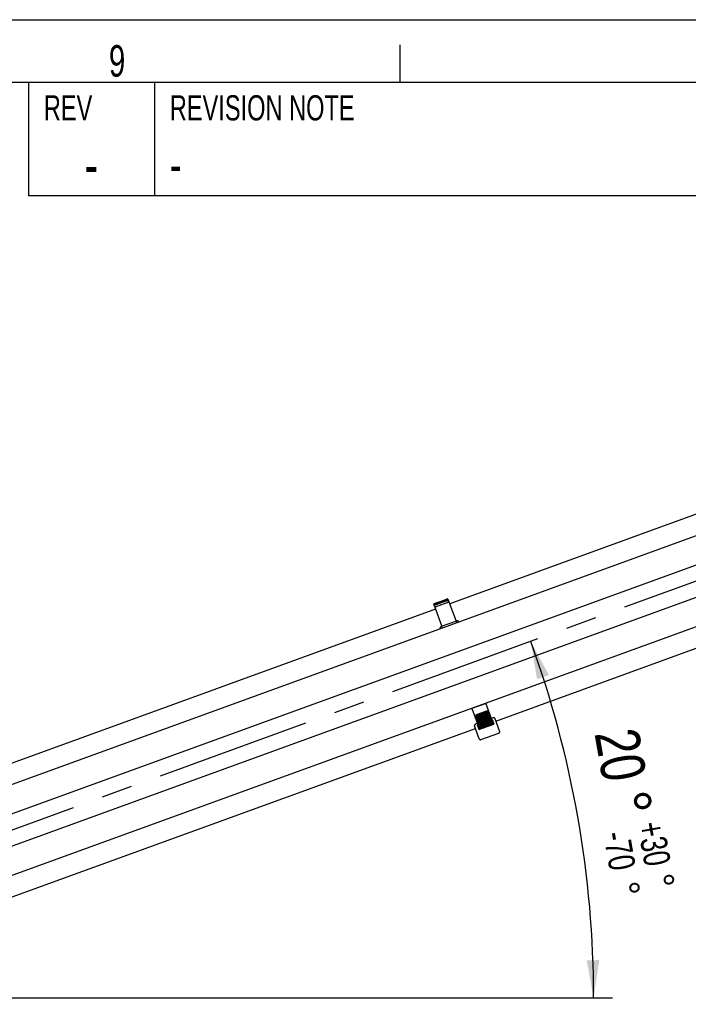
# Model space of a CAD drawing. Extents: x 0 to 594, y 0 to 420.
# Tile 26 of 29: x 418 to 471, y 342 to 420. Entities that reach past the tile are written whole.
import ezdxf
from ezdxf.enums import TextEntityAlignment as Align

# ---------------------------------------------------------------- set-up
doc = ezdxf.new("R2010")
doc.units = 0
doc.header["$LTSCALE"] = 32.67
doc.linetypes.add('CENTER', pattern=[0.6, 0.375, -0.075, 0.075, -0.075])
doc.layers.get('0').update_dxf_attribs({"linetype": 'CONTINUOUS'})
for name, color, linetype in [('100-9010_DXF_CONTINUOUS_LI', 7, 'CONTINUOUS'), ('100-9011_DXF_CONTINUOUS_LI', 7, 'CONTINUOUS'), ('102683_DXF_AXIS', 7, 'CONTINUOUS'), ('102683_DXF_CONTINUOUS_LINE', 7, 'CONTINUOUS'), ('104080_2D_DXF_DIMENSION', 7, 'CONTINUOUS'), ('104080_2D_DXF_FORMAT', 7, 'CONTINUOUS'), ('104420_DXF_CONTINUOUS_LINE', 7, 'CONTINUOUS')]:
    doc.layers.add(name, color=color, linetype=linetype)
doc.styles.get("Standard").update_dxf_attribs({"font": 'txt', "width": 0.7})
doc.styles.add('TEXTSTYLE_2', font='txt', dxfattribs={"width": 0.7})
doc.styles.add('TEXTSTYLE_3', font='gdt', dxfattribs={"width": 0.7})
doc.styles.add('TEXTSTYLE_4', font='txt', dxfattribs={"width": 0.6})
doc.styles.add('TEXTSTYLE_5', font='gdt', dxfattribs={"width": 0.6})
doc.dimstyles.new('DIMSTYLE_1', dxfattribs={"dimtxt": 3.5, "dimasz": 3, "dimexe": 1.5, "dimexo": 1, "dimgap": 1.75, "dimtad": 1, "dimdec": 1, "dimlfac": 10, "dimtxsty": 'STANDARD', "dimblk": '_ARROW_FILLED', "dimblk1": '_ARROW_FILLED', "dimblk2": '_ARROW_FILLED', "dimcen": 0.09, "dimazin": 3, "dimtol": 1, "dimtp": 30, "dimtm": 70, "dimtfac": 0.6, "dimtdec": 1, "dimtofl": 0, "dimtmove": 0, "dimatfit": 3, "dimtolj": 1})

# ---------------------------------------------------------------- blocks, each defined once
blk = doc.blocks.new('*D1')
at = {"layer": '104080_2D_DXF_DIMENSION', "color": 2, "linetype": 'CONTINUOUS'}
blk.add_line((382.687, 342.29), (464.863, 342.29), dxfattribs=at)
for start, end in [(10, 20), (0, 10)]:
    blk.add_arc((380.541, 342.29), 82.823, start, end, dxfattribs=at)
for points in [[(459.816, 367.942), (458.368, 370.617), (458.87, 367.617)], [(462.809, 345.281), (463.363, 342.29), (463.809, 345.299)]]:
    blk.add_solid(points, dxfattribs=at)
at = {"layer": '104080_2D_DXF_DIMENSION', "color": 2, "linetype": 'CONTINUOUS', "width": 0.785714}
blk.add_text('20', height=3.5, rotation=-80, dxfattribs=at).set_placement((463.777, 361.299), align=Align.CENTER)
at = {"layer": '104080_2D_DXF_DIMENSION', "color": 2, "linetype": 'CONTINUOUS'}
for height, style, p in [(3.5, 'TEXTSTYLE_3', (464.457, 357.442)), (2.1, 'TEXTSTYLE_5', (467.656, 351.389)), (2.1, 'TEXTSTYLE_5', (464.925, 350.755))]:
    blk.add_text('~', height=height, rotation=-80, dxfattribs=dict(at, style=style)).set_placement(p, align=Align.CENTER)
at = {"layer": '104080_2D_DXF_DIMENSION', "color": 2, "linetype": 'CONTINUOUS', "style": 'TEXTSTYLE_4'}
for s, width, p in [('+30', 0.738095, (467.131, 354.368)), ('-70', 0.761905, (464.387, 353.808))]:
    blk.add_text(s, height=2.1, rotation=-80, dxfattribs=dict(at, width=width)).set_placement(p, align=Align.CENTER)
blk = doc.blocks.new('_ARROW_FILLED')
at = {"color": 0, "linetype": 'BYBLOCK'}
blk.add_solid([(0, 0), (-1, 0.167), (-1, -0.167)], dxfattribs=at)

msp = doc.modelspace()

# ---------------------------------------------------------------- linework, layer by layer
at = {"layer": '100-9010_DXF_CONTINUOUS_LI', "color": 7, "linetype": 'CONTINUOUS'}
for p, q in [((450.753, 373.342), (451.313, 371.804)), ((451.881, 373.753), (452.441, 372.214)), ((452.488, 372.231), (451.266, 371.786)), ((451.357, 371.684), (451.356, 371.686)), ((452.484, 372.097), (452.485, 372.094)), ((455.401, 364.55), (455.243, 364.493)), ((455.529, 364.49), (455.904, 363.461)), ((454.287, 362.872), (453.913, 363.902)), ((454.13, 364.087), (453.972, 364.03)), ((454.163, 363.995), (454.129, 363.982)), ((454.129, 363.982), (454.155, 363.919)), ((454.129, 363.982), (454.252, 363.648)), ((454.263, 363.619), (455.443, 364.048)), ((454.418, 363.713), (454.43, 363.68)), ((455.199, 364.051), (454.447, 363.778)), ((455.209, 364.024), (454.457, 363.751)), ((455.276, 363.988), (455.263, 364.021)), ((455.312, 364.413), (455.277, 364.4)), ((455.312, 364.413), (455.432, 364.078)), ((455.312, 364.413), (455.332, 364.347)), ((455.425, 364.042), (455.413, 364.074)), ((455.447, 364.038), (455.44, 364.056)), ((455.447, 364.038), (455.443, 364.048)), ((454.266, 363.608), (454.263, 363.619)), ((454.281, 363.626), (454.269, 363.658)), ((454.284, 363.649), (454.285, 363.649)), ((454.416, 362.811), (455.845, 363.331)), ((454.287, 362.872), (454.291, 362.864))]:
    msp.add_line(p, q, dxfattribs=at)
for points in [[(450.759, 373.387), (450.758, 373.386), (450.756, 373.382), (450.754, 373.378), (450.752, 373.373), (450.751, 373.369), (450.751, 373.364), (450.75, 373.36), (450.751, 373.355), (450.751, 373.351), (450.752, 373.347), (450.753, 373.342)], [(451.881, 373.753), (451.879, 373.757), (451.877, 373.761), (451.875, 373.764), (451.872, 373.768), (451.869, 373.771), (451.866, 373.774), (451.862, 373.777), (451.859, 373.779), (451.854, 373.781), (451.85, 373.783), (451.848, 373.784)], [(451.266, 371.786), (451.26, 371.784), (451.249, 371.779), (451.239, 371.774), (451.23, 371.768), (451.221, 371.761), (451.212, 371.754), (451.205, 371.746), (451.197, 371.738), (451.191, 371.729), (451.185, 371.72), (451.179, 371.711), (451.175, 371.701), (451.171, 371.691), (451.168, 371.681), (451.166, 371.671), (451.165, 371.66), (451.165, 371.65), (451.165, 371.64), (451.166, 371.629), (451.168, 371.619), (451.169, 371.616)], [(452.672, 372.163), (452.671, 372.166), (452.666, 372.175), (452.66, 372.184), (452.654, 372.192), (452.647, 372.2), (452.639, 372.207), (452.631, 372.213), (452.622, 372.219), (452.613, 372.224), (452.603, 372.229), (452.593, 372.233), (452.583, 372.236), (452.572, 372.238), (452.561, 372.24), (452.55, 372.241), (452.539, 372.241), (452.528, 372.24), (452.517, 372.239), (452.506, 372.236), (452.495, 372.233), (452.488, 372.231)], [(455.529, 364.49), (455.526, 364.497), (455.523, 364.504), (455.519, 364.511), (455.514, 364.517), (455.509, 364.523), (455.503, 364.529), (455.497, 364.534), (455.491, 364.539), (455.484, 364.543), (455.477, 364.547), (455.47, 364.55), (455.462, 364.552), (455.455, 364.554), (455.447, 364.555), (455.439, 364.556), (455.431, 364.556), (455.423, 364.555), (455.416, 364.554), (455.408, 364.552), (455.401, 364.55)], [(453.972, 364.03), (453.965, 364.027), (453.958, 364.024), (453.952, 364.02), (453.945, 364.015), (453.939, 364.01), (453.934, 364.005), (453.929, 363.999), (453.924, 363.992), (453.92, 363.986), (453.916, 363.979), (453.913, 363.971), (453.911, 363.964), (453.909, 363.956), (453.907, 363.948), (453.907, 363.94), (453.907, 363.932), (453.907, 363.925), (453.909, 363.917), (453.91, 363.909), (453.913, 363.902)], [(454.447, 363.778), (454.445, 363.777), (454.441, 363.775), (454.437, 363.772), (454.433, 363.77), (454.43, 363.767), (454.426, 363.763), (454.424, 363.759), (454.421, 363.755), (454.419, 363.751), (454.417, 363.747), (454.416, 363.742), (454.415, 363.738), (454.415, 363.733), (454.415, 363.728), (454.415, 363.724), (454.416, 363.719), (454.417, 363.715), (454.418, 363.713)], [(455.263, 364.021), (455.263, 364.022), (455.261, 364.026), (455.259, 364.03), (455.256, 364.034), (455.253, 364.038), (455.25, 364.041), (455.247, 364.044), (455.243, 364.047), (455.239, 364.049), (455.234, 364.051), (455.23, 364.052), (455.225, 364.054), (455.221, 364.054), (455.216, 364.054), (455.211, 364.054), (455.207, 364.053), (455.202, 364.052), (455.199, 364.051)], [(455.405, 364.057), (455.405, 364.057), (455.406, 364.057), (455.406, 364.057), (455.407, 364.058), (455.408, 364.059), (455.41, 364.06), (455.411, 364.062), (455.413, 364.063), (455.415, 364.065), (455.416, 364.065)], [(454.272, 363.649), (454.273, 363.649), (454.276, 363.649), (454.278, 363.649), (454.28, 363.649), (454.282, 363.649), (454.284, 363.649)], [(455.845, 363.331), (455.846, 363.331), (455.853, 363.334), (455.861, 363.338), (455.867, 363.343), (455.874, 363.347), (455.88, 363.353), (455.885, 363.359), (455.89, 363.365), (455.895, 363.372), (455.899, 363.379), (455.902, 363.387), (455.905, 363.395), (455.907, 363.403), (455.909, 363.411), (455.91, 363.419), (455.91, 363.427), (455.909, 363.436), (455.908, 363.444), (455.906, 363.452), (455.904, 363.461)], [(454.291, 362.864), (454.295, 362.857), (454.299, 362.849), (454.304, 362.843), (454.31, 362.836), (454.316, 362.83), (454.322, 362.825), (454.329, 362.82), (454.336, 362.816), (454.344, 362.813), (454.352, 362.81), (454.36, 362.808), (454.368, 362.806), (454.376, 362.805), (454.384, 362.805), (454.392, 362.805), (454.4, 362.806), (454.408, 362.808), (454.416, 362.811)]]:
    msp.add_lwpolyline(points, dxfattribs=at)
for centre, radius, start, end in [((458.192, 365.068), 2.932, 199.74587, 200.2067), ((450.765, 362.364), 3.716, 20.02805, 20.2214)]:
    msp.add_arc(centre, radius, start, end, dxfattribs=at)
for points, knots in [([(451.356, 371.686), (451.354, 371.693), (451.342, 371.715), (451.322, 371.736), (451.304, 371.74)], [0, 0, 0, 0, 0.266652, 1, 1, 1, 1]), ([(452.489, 372.172), (452.486, 372.167), (452.475, 372.144), (452.477, 372.116), (452.484, 372.097)], [0, 0, 0, 0, 0.218342, 1, 1, 1, 1]), ([(454.155, 363.919), (454.167, 363.891), (454.204, 363.804), (454.241, 363.716), (454.269, 363.658)], [0, 0, 0, 0, 0.317237, 1, 1, 1, 1]), ([(454.457, 363.751), (454.445, 363.746), (454.423, 363.722), (454.439, 363.693), (454.45, 363.687)], [0, 0, 0, 0, 0.512122, 1, 1, 1, 1]), ([(455.256, 363.98), (455.26, 363.992), (455.254, 364.025), (455.221, 364.029), (455.209, 364.024)], [0, 0, 0, 0, 0.487879, 1, 1, 1, 1]), ([(455.332, 364.347), (455.341, 364.319), (455.369, 364.228), (455.397, 364.137), (455.413, 364.074)], [0, 0, 0, 0, 0.317237, 1, 1, 1, 1]), ([(454.256, 363.636), (454.257, 363.633), (454.261, 363.624), (454.264, 363.614), (454.266, 363.608)], [0, 0, 0, 0, 0.323308, 1, 1, 1, 1])]:
    msp.add_open_spline(points, degree=3, knots=knots, dxfattribs=at)
at = {"layer": '100-9011_DXF_CONTINUOUS_LI', "color": 7, "linetype": 'CONTINUOUS'}
for p, q in [((450.71, 373.49), (451.819, 373.893)), ((450.732, 373.579), (451.745, 373.948)), ((450.755, 373.63), (451.695, 373.972)), ((450.755, 373.629), (451.695, 373.971)), ((450.756, 373.628), (451.696, 373.97)), ((450.757, 373.626), (451.696, 373.968)), ((450.757, 373.624), (451.697, 373.966)), ((450.758, 373.623), (451.697, 373.965)), ((450.758, 373.621), (451.698, 373.963)), ((450.759, 373.62), (451.698, 373.962)), ((450.759, 373.618), (451.699, 373.96)), ((450.76, 373.617), (451.7, 373.959)), ((450.76, 373.615), (451.7, 373.957)), ((451.701, 373.956), (450.761, 373.614)), ((450.762, 373.612), (451.701, 373.954)), ((450.762, 373.611), (451.702, 373.953)), ((450.763, 373.609), (451.702, 373.951)), ((450.763, 373.608), (451.703, 373.95)), ((450.764, 373.606), (451.703, 373.948)), ((450.764, 373.605), (451.704, 373.947)), ((450.765, 373.603), (451.705, 373.945)), ((450.765, 373.602), (451.705, 373.944)), ((450.766, 373.6), (451.706, 373.942)), ((450.767, 373.598), (451.706, 373.941)), ((450.767, 373.597), (451.707, 373.939)), ((450.768, 373.595), (451.707, 373.937)), ((450.768, 373.594), (451.708, 373.936)), ((451.695, 373.972), (451.731, 373.986)), ((451.695, 373.972), (451.695, 373.972)), ((451.695, 373.971), (451.708, 373.934)), ((451.795, 373.958), (451.83, 373.87)), ((451.795, 373.958), (451.809, 373.919)), ((451.809, 373.919), (451.819, 373.893)), ((451.82, 373.892), (451.819, 373.893)), ((451.82, 373.892), (451.845, 373.83)), ((451.83, 373.87), (451.831, 373.867)), ((451.83, 373.87), (451.865, 373.775)), ((450.702, 373.516), (450.688, 373.555)), ((450.717, 373.465), (450.688, 373.555)), ((450.702, 373.516), (450.71, 373.49)), ((450.711, 373.489), (450.71, 373.49)), ((450.731, 373.425), (450.711, 373.489)), ((450.717, 373.465), (450.732, 373.422)), ((450.717, 373.464), (450.718, 373.462)), ((450.718, 373.617), (450.755, 373.63)), ((450.732, 373.422), (450.731, 373.425)), ((450.732, 373.422), (450.734, 373.418)), ((450.732, 373.422), (450.751, 373.37)), ((450.734, 373.418), (450.736, 373.414)), ((450.755, 373.63), (450.755, 373.63)), ((450.769, 373.592), (450.755, 373.629)), ((450.832, 373.378), (450.834, 373.378)), ((450.834, 373.378), (450.837, 373.379)), ((450.837, 373.379), (450.841, 373.38)), ((450.841, 373.38), (450.845, 373.382)), ((450.845, 373.382), (450.852, 373.384)), ((450.852, 373.384), (450.861, 373.387)), ((450.861, 373.387), (450.873, 373.391)), ((450.873, 373.391), (450.893, 373.398)), ((450.893, 373.398), (450.928, 373.41)), ((450.928, 373.41), (450.991, 373.432)), ((450.991, 373.432), (451.106, 373.473)), ((451.106, 373.473), (451.168, 373.495)), ((451.168, 373.495), (451.219, 373.513)), ((451.219, 373.513), (451.272, 373.533)), ((451.272, 373.533), (451.326, 373.552)), ((451.326, 373.552), (451.455, 373.6)), ((451.455, 373.6), (451.597, 373.652)), ((451.597, 373.652), (451.68, 373.683)), ((451.68, 373.683), (451.726, 373.701)), ((451.726, 373.701), (451.752, 373.711)), ((451.752, 373.711), (451.767, 373.717)), ((451.767, 373.717), (451.778, 373.721)), ((451.778, 373.721), (451.785, 373.724)), ((451.785, 373.724), (451.79, 373.726)), ((451.79, 373.726), (451.793, 373.727)), ((451.793, 373.727), (451.795, 373.728)), ((451.795, 373.728), (451.798, 373.729)), ((451.798, 373.729), (451.8, 373.73)), ((451.845, 373.83), (451.846, 373.827)), ((453.641, 365.274), (454.855, 365.716)), ((453.691, 365.293), (454.296, 363.631)), ((455.41, 364.036), (454.805, 365.698)), ((454.926, 365.094), (453.986, 364.752)), ((453.986, 364.752), (454.383, 363.663)), ((454.005, 364.701), (454.945, 365.043)), ((454.024, 364.65), (454.963, 364.992)), ((454.042, 364.599), (454.982, 364.941)), ((454.061, 364.548), (455, 364.89)), ((454.079, 364.497), (455.019, 364.839)), ((454.098, 364.446), (455.038, 364.788)), ((454.116, 364.395), (455.056, 364.737)), ((454.135, 364.344), (455.075, 364.686)), ((454.154, 364.293), (455.093, 364.635)), ((454.172, 364.242), (455.112, 364.584)), ((454.191, 364.189), (455.131, 364.531)), ((454.21, 364.138), (455.149, 364.48)), ((454.926, 365.094), (455.323, 364.005)), ((454.228, 364.089), (455.167, 364.431)), ((454.245, 364.041), (455.185, 364.383)), ((454.262, 363.995), (455.202, 364.337)), ((454.278, 363.95), (455.218, 364.292)), ((454.294, 363.908), (455.233, 364.25)), ((454.309, 363.866), (455.248, 364.209)), ((454.323, 363.827), (455.263, 364.169)), ((454.337, 363.789), (455.276, 364.131)), ((454.35, 363.754), (455.29, 364.096)), ((454.362, 363.719), (454.415, 363.739)), ((454.374, 363.687), (454.421, 363.704)), ((455.249, 364.042), (455.302, 364.061)), ((455.267, 364.012), (455.314, 364.029))]:
    msp.add_line(p, q, dxfattribs=at)
for points in [[(451.795, 373.958), (451.793, 373.961), (451.791, 373.965), (451.789, 373.968), (451.786, 373.972), (451.783, 373.975), (451.779, 373.978), (451.776, 373.981), (451.772, 373.983), (451.768, 373.985), (451.764, 373.986), (451.76, 373.988), (451.755, 373.988), (451.751, 373.989), (451.746, 373.989), (451.742, 373.988), (451.738, 373.988), (451.734, 373.987), (451.731, 373.986)], [(450.718, 373.617), (450.716, 373.616), (450.712, 373.614), (450.709, 373.612), (450.706, 373.61), (450.703, 373.608), (450.7, 373.605), (450.697, 373.602), (450.695, 373.599), (450.692, 373.596), (450.691, 373.592), (450.689, 373.589), (450.688, 373.585), (450.687, 373.581), (450.686, 373.577), (450.685, 373.573), (450.685, 373.569), (450.685, 373.565), (450.686, 373.561), (450.687, 373.558), (450.688, 373.555)], [(450.736, 373.414), (450.738, 373.41), (450.74, 373.406), (450.743, 373.403), (450.745, 373.399), (450.748, 373.396), (450.751, 373.393), (450.754, 373.391), (450.757, 373.388), (450.76, 373.386), (450.764, 373.384), (450.767, 373.382), (450.771, 373.38), (450.774, 373.378), (450.778, 373.377), (450.781, 373.376), (450.785, 373.375), (450.788, 373.374), (450.792, 373.373), (450.795, 373.373), (450.798, 373.373), (450.801, 373.373), (450.804, 373.373), (450.807, 373.373), (450.81, 373.373), (450.812, 373.373), (450.814, 373.373), (450.816, 373.374), (450.818, 373.374), (450.82, 373.374), (450.821, 373.375), (450.822, 373.375), (450.823, 373.375), (450.824, 373.376), (450.826, 373.376), (450.827, 373.376), (450.828, 373.376), (450.829, 373.377), (450.83, 373.377), (450.832, 373.378)], [(451.8, 373.73), (451.801, 373.731), (451.802, 373.731), (451.803, 373.732), (451.805, 373.732), (451.806, 373.733), (451.807, 373.733), (451.808, 373.734), (451.809, 373.735), (451.811, 373.735), (451.812, 373.736), (451.814, 373.737), (451.816, 373.738), (451.818, 373.74), (451.82, 373.741), (451.822, 373.743), (451.825, 373.745), (451.827, 373.747), (451.829, 373.75), (451.832, 373.752), (451.834, 373.755), (451.836, 373.758), (451.838, 373.761), (451.84, 373.764), (451.842, 373.767), (451.844, 373.771), (451.845, 373.775), (451.847, 373.779), (451.848, 373.783), (451.849, 373.787), (451.85, 373.791), (451.85, 373.795), (451.85, 373.8), (451.85, 373.804), (451.85, 373.809), (451.85, 373.813), (451.849, 373.818), (451.847, 373.822), (451.846, 373.827)], [(453.604, 365.265), (453.607, 365.266), (453.617, 365.267), (453.627, 365.27), (453.637, 365.273), (453.641, 365.274)], [(454.855, 365.716), (454.86, 365.718), (454.87, 365.722), (454.879, 365.727), (454.888, 365.732), (454.89, 365.733)]]:
    msp.add_lwpolyline(points, dxfattribs=at)
for points, knots in [([(451.82, 373.892), (451.82, 373.891), (451.814, 373.89), (451.809, 373.886), (451.794, 373.881), (451.777, 373.874), (451.754, 373.865), (451.714, 373.85), (451.654, 373.827), (451.571, 373.796), (451.477, 373.761), (451.374, 373.723), (451.267, 373.684), (451.161, 373.646), (451.058, 373.609), (450.963, 373.575), (450.88, 373.545), (450.819, 373.524), (450.779, 373.51), (450.755, 373.502), (450.737, 373.496), (450.723, 373.491), (450.716, 373.491), (450.711, 373.488), (450.711, 373.489)], [0, 0, 0, 0, 0.002482, 0.009713, 0.021631, 0.038147, 0.059141, 0.084378, 0.146523, 0.222295, 0.308702, 0.402484, 0.5, 0.597516, 0.691298, 0.777705, 0.853477, 0.915622, 0.940859, 0.961853, 0.978369, 0.990287, 0.997518, 1, 1, 1, 1]), ([(451.809, 373.919), (451.805, 373.929), (451.787, 373.95), (451.758, 373.953), (451.745, 373.948)], [0, 0, 0, 0, 0.442676, 1, 1, 1, 1]), ([(450.732, 373.579), (450.719, 373.574), (450.698, 373.554), (450.698, 373.526), (450.702, 373.516)], [0, 0, 0, 0, 0.557324, 1, 1, 1, 1])]:
    msp.add_open_spline(points, degree=3, knots=knots, dxfattribs=at)
at = {"layer": '102683_DXF_AXIS', "color": 7, "linetype": 'CENTER'}
msp.add_line((514.164, 390.925), (379.161, 341.788), dxfattribs=at)
at = {"layer": '102683_DXF_CONTINUOUS_LINE', "color": 7, "linetype": 'CONTINUOUS'}
for p, q in [((510.182, 393.094), (384.733, 347.435)), ((510.934, 391.027), (385.485, 345.367)), ((499.164, 381.848), (416.394, 351.722)), ((485.026, 379.043), (386.306, 343.112))]:
    msp.add_line(p, q, dxfattribs=at)
at = {"layer": '104080_2D_DXF_FORMAT', "color": 7, "linetype": 'CONTINUOUS'}
for p, q in [((0, 420), (594, 420)), ((448, 415), (448, 418)), ((589, 415), (25, 415)), ((589, 415), (418.5, 415)), ((418.5, 415), (418.5, 406)), ((428.5, 415), (428.5, 406)), ((589, 406), (418.5, 406))]:
    msp.add_line(p, q, dxfattribs=at)
at = {"layer": '104420_DXF_CONTINUOUS_LINE', "color": 7, "linetype": 'CONTINUOUS'}
for p, q in [((494.975, 389.262), (451.937, 373.598)), ((455.602, 364.29), (498.151, 379.776)), ((450.81, 373.187), (408.712, 357.865)), ((415.442, 349.673), (453.986, 363.702))]:
    msp.add_line(p, q, dxfattribs=at)

# ---------------------------------------------------------------- texts
at = {"layer": '104080_2D_DXF_FORMAT', "color": 2, "linetype": 'CONTINUOUS'}
for s, insert, char_height, width, attachment_point in [('9', (424.891, 417.977), 2.5, 2.94643, 1), ('-', (429.725, 410), 3, 4.07143, 1), ('-', (423.5, 410.25), 3.5, 4.75, 2)]:
    msp.add_mtext(s, dxfattribs=dict(at, insert=insert, char_height=char_height, width=width, attachment_point=attachment_point))
at = {"layer": '104080_2D_DXF_FORMAT', "color": 2, "linetype": 'CONTINUOUS', "char_height": 2, "attachment_point": 1, "style": 'TEXTSTYLE_2'}
for s, insert, width in [('REV', (419.725, 414), 4.2), ('REVISION NOTE', (429.725, 414), 18.2)]:
    msp.add_mtext(s, dxfattribs=dict(at, insert=insert, width=width))

# ---------------------------------------------------------------- dimensions: what is measured, and where the dimension line sits
at = {"layer": '104080_2D_DXF_DIMENSION', "color": 2, "linetype": 'CONTINUOUS'}
dim = msp.add_angular_dim_2l(base=(462.1048, 356.6722), line1=((380.8593, 342.2902), (381.6875, 342.2902)), line2=((456.6503, 369.9919), (457.4285, 370.2751)), dimstyle='DIMSTYLE_1', override={"dimtad": 2, "dimdec": 0}, dxfattribs=at)
dim.commit()
dim.dimension.update_dxf_attribs({"geometry": '*D1', "text_midpoint": (462.1241, 356.5625), "dimtype": 162})

doc.saveas('drawing.dxf')
